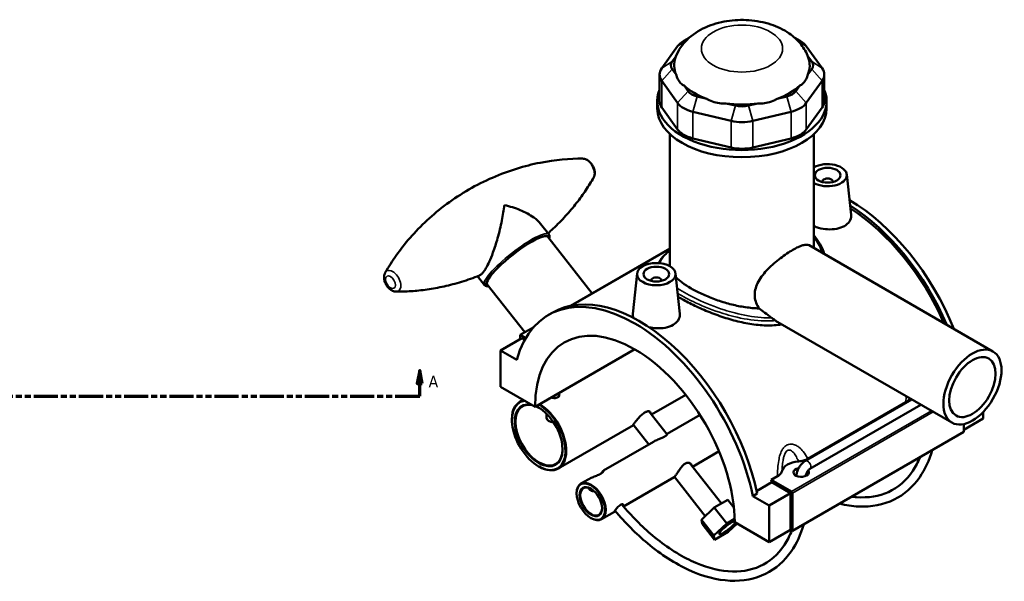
# Model space of a CAD drawing. Header units: millimetres. Extents: x 0 to 1081, y -8 to 1311.
# Tile 6 of 6: x 697 to 1081, y 661 to 879. Entities that reach past the tile are written whole.
import ezdxf

# ---------------------------------------------------------------- set-up
doc = ezdxf.new("R2010")
doc.units = ezdxf.units.MM
doc.linetypes.add('DOUBLE_DASH_CHAIN', pattern=[1.2403, 0.6614, -0.0827, 0.1654, -0.0827, 0.1654, -0.0827])
for name, color, linetype, lineweight in [('Section Line (ANSI)', 7, 'DOUBLE_DASH_CHAIN', 70), ('Visible (ANSI)', 7, 'Continuous', 50), ('Visible Narrow (ANSI)', 7, 'Continuous', 35)]:
    doc.layers.add(name, color=color, linetype=linetype, lineweight=lineweight)
doc.styles.add('Label Text (ANSI)', font='tahoma.ttf')

# ---------------------------------------------------------------- blocks, each defined once
blk = doc.blocks.new('2dTransSection0')
at = {"layer": 'Section Line (ANSI)', "linetype": 'Continuous'}
for p, q in [((244.71, 742.58), (243.71, 737.58)), ((244.71, 737.58), (244.71, 742.58)), ((245.71, 737.58), (244.71, 742.58)), ((852.88, 742.58), (851.88, 737.58)), ((852.88, 737.58), (852.88, 742.58)), ((853.88, 737.58), (852.88, 742.58)), ((243.71, 737.58), (245.71, 737.58)), ((244.71, 732.58), (244.71, 737.58)), ((851.88, 737.58), (853.88, 737.58)), ((852.88, 732.58), (852.88, 737.58)), ((244.71, 732.58), (254.22, 732.58)), ((843.37, 732.58), (852.88, 732.58))]:
    blk.add_line(p, q, dxfattribs=at)
at = {"layer": 'Section Line (ANSI)', "linetype": 'DOUBLE_DASH_CHAIN', "ltscale": 14.196269}
blk.add_line((244.71, 732.58), (852.88, 732.58), dxfattribs=at)
at = {"layer": 'Section Line (ANSI)', "linetype": 'Continuous', "flags": 128}
for points in [[(245.71, 737.58), (244.71, 742.58), (243.71, 737.58), (245.71, 737.58)], [(853.88, 737.58), (852.88, 742.58), (851.88, 737.58), (853.88, 737.58)]]:
    blk.add_lwpolyline(points, dxfattribs=at)
at = {"layer": 'Section Line (ANSI)'}
for points in [[(245.71, 737.58), (244.71, 742.58), (243.71, 737.58), (245.71, 737.58)], [(853.88, 737.58), (852.88, 742.58), (851.88, 737.58), (853.88, 737.58)]]:
    blk.add_solid(points, dxfattribs=at)
at = {"layer": 'Section Line (ANSI)', "char_height": 4.57, "attachment_point": 7, "style": 'Label Text (ANSI)'}
for insert in [(237.35, 736.08), (856.35, 736.08)]:
    blk.add_mtext('A', dxfattribs=dict(at, insert=insert))

msp = doc.modelspace()

# ---------------------------------------------------------------- linework, layer by layer
at = {"layer": 'Visible (ANSI)'}
for p, q in [((957.8405, 872.2476), (955.7249, 871.0262)), ((998.9966, 872.2476), (1001.1122, 871.0262)), ((953.3404, 868.9658), (947.1622, 860.3544)), ((1009.6749, 860.3544), (1003.4967, 868.9658)), ((951.2273, 862.9748), (952.7522, 865.1003)), ((1004.085, 865.1003), (1005.6099, 862.9748)), ((952.7678, 857.9111), (951.2273, 860.0584)), ((1005.6099, 860.0584), (1004.0693, 857.9111)), ((946.3249, 857.924), (946.3249, 847.5545)), ((947.1622, 855.4936), (953.3404, 846.8822)), ((1003.4967, 846.8822), (1009.6749, 855.4936)), ((1010.5123, 857.924), (1010.5123, 847.5545)), ((957.4055, 851.4469), (955.865, 853.5942)), ((1000.9722, 853.5942), (999.4317, 851.4469)), ((964.6965, 848.4952), (960.9774, 849.3847)), ((995.8598, 849.3847), (992.1406, 848.4952)), ((945.4186, 844.7621), (945.4186, 847.5545)), ((953.3404, 836.5127), (947.1622, 845.1241)), ((975.8929, 845.8177), (972.1737, 846.7071)), ((984.6635, 846.7071), (980.9443, 845.8177)), ((1009.6749, 845.1241), (1003.4967, 836.5127)), ((1011.4186, 844.7621), (1011.4186, 847.5545)), ((959.2936, 843.4451), (974.2091, 839.8781)), ((982.6281, 839.8781), (997.5436, 843.4451)), ((950.3686, 783.6978), (950.3686, 834.7255)), ((974.2091, 829.5086), (959.2936, 833.0756)), ((997.5436, 833.0756), (982.6281, 829.5086)), ((1006.4686, 790.2961), (1006.4686, 834.7255)), ((1019.2797, 818.9837), (1020.9633, 803.3012)), ((1009.794, 816.2663), (1009.794, 816.0701)), ((1013.794, 816.2663), (1013.794, 816.0701)), ((903.2104, 795.6782), (899.9509, 799.8215)), ((920.0323, 772.6774), (902.7275, 794.6747)), ((1004.568, 791.3934), (1076.2211, 750.0244)), ((950.3686, 790.1921), (911.6523, 767.8392)), ((950.3686, 790.0599), (912.001, 767.9083)), ((878.06, 775.8929), (875.3505, 779.3372)), ((937.5575, 780.4451), (935.8669, 764.6976)), ((952.5288, 780.4451), (954.2124, 764.7626)), ((893.7838, 757.5228), (879.149, 776.126)), ((943.0431, 777.5314), (943.0431, 777.7277)), ((947.0431, 777.5314), (947.0431, 777.7277)), ((903.0393, 764.2585), (904.708, 765.2219)), ((992.3389, 761.5035), (1060.2211, 722.3116)), ((897.3006, 759.5532), (892.0101, 756.4988)), ((892.0101, 756.4988), (894.1911, 755.2396)), ((892.0101, 754.8658), (892.0101, 756.4988)), ((884.3734, 750.4567), (892.7172, 755.274)), ((893.842, 754.6247), (892.7172, 755.274)), ((890.7334, 746.7848), (884.3734, 750.4567)), ((884.3734, 750.4567), (884.3734, 736.2088)), ((897.8084, 728.4521), (936.6639, 750.8854)), ((884.3734, 736.2088), (897.8084, 728.4521)), ((907.1037, 733.8188), (907.1037, 732.5148)), ((956.5386, 733.1282), (943.2051, 725.4301)), ((893.1239, 731.1567), (891.864, 730.4293)), ((1003.1158, 707.4348), (1044.5522, 731.3581)), ((1004.1218, 708.2608), (1042.3117, 730.3097)), ((1004.9158, 704.3172), (1048.1522, 729.2796)), ((902.3037, 724.1342), (902.3037, 725.752)), ((942.142, 726.7814), (949.2616, 717.7313)), ((962.077, 725.3347), (949.324, 717.9717)), ((1072.4638, 726.5069), (1072.4638, 723.9614)), ((888.7574, 723.3994), (888.7574, 723.5627)), ((936.2055, 721.3888), (906.864, 704.4485)), ((936.0788, 721.5498), (942.1514, 713.8306)), ((1064.827, 719.5523), (1072.4638, 723.9614)), ((1064.827, 721.7462), (1064.827, 718.7358)), ((1064.827, 718.7358), (998.0761, 680.1972)), ((943.973, 714.8823), (924.4896, 703.6336)), ((969.5009, 711.1457), (959.1456, 705.167)), ((957.9722, 706.6586), (970.4323, 690.8198)), ((899.2226, 705.2731), (899.364, 705.1915)), ((918.7442, 700.3165), (915.6772, 698.5458)), ((951.973, 701.0259), (932.267, 689.6487)), ((952.1237, 701.1541), (964.1191, 685.906)), ((984.1235, 695.6668), (990.0417, 699.0837)), ((989.8413, 700.0159), (992.2485, 701.4057)), ((997.7226, 695.4657), (989.8413, 700.0159)), ((997.369, 694.8533), (990.0417, 699.0837)), ((914.0204, 694.7202), (914.0204, 694.8835)), ((984.334, 694.6714), (982.6652, 693.7079)), ((989.0252, 690.036), (997.369, 694.8533)), ((997.369, 680.6054), (997.369, 694.8533)), ((998.0761, 680.1972), (998.0761, 694.8533)), ((967.6279, 689.2006), (972.9312, 692.2625)), ((972.9312, 692.2625), (975.2879, 689.2668)), ((989.0252, 690.036), (982.6652, 693.7079)), ((928.7382, 687.6113), (923.6772, 684.6893)), ((962.6108, 684.4896), (967.6279, 689.2006)), ((967.6279, 689.2006), (972.4767, 683.0369)), ((989.0252, 675.7881), (989.0252, 690.036)), ((919.5358, 685.1672), (919.6772, 685.0856)), ((967.4596, 678.3259), (962.6108, 684.4896)), ((962.8969, 682.8404), (962.6108, 684.4896)), ((972.4767, 683.0369), (967.4596, 678.3259)), ((975.5736, 684.8249), (972.4767, 683.0369)), ((973.0491, 679.7385), (976.5268, 683.0041)), ((975.5901, 683.5448), (989.0252, 675.7881)), ((962.8969, 682.8404), (967.7458, 676.6767)), ((967.7458, 676.6767), (973.0491, 679.7385)), ((989.0252, 675.7881), (997.369, 680.6054)), ((997.369, 680.6054), (998.0761, 680.1972)), ((967.4596, 678.3259), (967.7458, 676.6767))]:
    msp.add_line(p, q, dxfattribs=at)
for centre, major_axis, ratio, start_param, end_param in [((963.5031, 866.5355), (-11, 0), 0.57735027, 5.49778714, 5.89048623), ((993.3341, 866.5355), (-11, 0), 0.57735027, 3.53429174, 3.92699082), ((978.4186, 861.5166), (-26.4, 0), 0.57735027, 6.07989723, 6.52199742), ((978.4186, 861.5166), (26.4, 0), 0.57735027, 6.04437319, 6.48647338), ((957.3249, 857.924), (-11, 0), 0.57735027, 5.89048623, 6.67588439), ((957.3249, 861.5166), (-6.6, 0), 0.57735027, 5.89048623, 6.67588439), ((999.5123, 861.5166), (6.6, 0), 0.57735027, 5.89048623, 6.67588439), ((999.5123, 857.924), (11, 0), 0.57735027, 5.89048623, 6.67588439), ((978.4186, 847.5545), (-33, 0), 0.57735027, 6.04827806, 9.65968521), ((978.4186, 861.5166), (26.4, 0), 0.57735027, 3.6881787, 4.16580293), ((978.4186, 861.5166), (26.4, 0), 0.57735027, 5.25897503, 5.73659926), ((963.5031, 852.9051), (-6.6, 0), 0.57735027, 0.39269908, 1.17809725), ((993.3341, 852.9051), (6.6, 0), 0.57735027, 5.10508806, 5.89048623), ((978.4186, 844.7621), (-33, 0), 0.57735027, 0, 3.14159265), ((957.3249, 847.5545), (-11, 0), 0.57735027, 0, 0.39269908), ((963.5031, 849.3125), (11, 0), 0.57735027, 3.53429174, 4.3196899), ((978.4186, 861.5166), (26.4, 0), 0.57735027, 4.47357687, 4.9512011), ((978.4186, 849.3381), (-6.6, 0), 0.57735027, 1.17809725, 1.96349541), ((993.3341, 849.3125), (11, 0), 0.57735027, 5.10508806, 5.89048623), ((999.5123, 847.5545), (11, 0), 0.57735027, 5.89048623, 6.28318531), ((963.5031, 838.943), (-11, 0), 0.57735027, 0.39269908, 1.17809725), ((978.4186, 845.7455), (11, 0), 0.57735027, 4.3196899, 5.10508806), ((993.3341, 838.943), (11, 0), 0.57735027, 5.10508806, 5.89048623), ((978.4186, 835.376), (-11, 0), 0.57735027, 1.17809725, 1.96349541), ((1011.794, 818.7158), (7.5, 0), 0.57735027, 3.92280744, 8.64356317), ((1011.794, 816.2663), (-2, 0), 0.57735027, 2.96388205, 6.46089591), ((1020.1379, 754.1309), (-33.66, 58.3008), 0.57735027, 4.46726416, 5.49323663), ((1018.4691, 753.1675), (33.66, -58.3008), 0.57735027, 1.36707631, 2.31181126), ((1018.4691, 753.1675), (-33, 57.1577), 0.57735027, 4.52187811, 5.44985056), ((890.9382, 785.4004), (-11.7892, -9.2744), 0.1975284, 3.14159265, 6.28318531), ((945.0431, 777.7277), (-2, 0), 0.57735027, 2.96388205, 6.46089591), ((936.6993, 705.9576), (-33.66, 58.3008), 0.57735027, 4.18996379, 6.80561049), ((938.368, 706.9211), (-33.66, 58.3008), 0.57735027, 4.18996379, 6.28318531), ((936.6993, 705.9576), (-27.5, 47.6314), 0.57735027, 3.92789991, 7.06767438), ((899.2226, 717.3573), (7.4, -12.8172), 0.57735027, 2.90993231, 8.62517861), ((899.364, 717.4389), (-7.5, 12.9904), 0.57735027, 6.09680343, 7.06858347), ((899.2226, 717.3573), (-6.6, 11.4315), 0.57735027, 5.80339703, 11.89260576), ((899.364, 717.4389), (6.5, -11.2583), 0.57735027, 2.66416487, 7.06092045), ((899.364, 717.4389), (7.5, -12.9904), 0.57735027, 5.49778714, 8.61229896), ((899.364, 717.4389), (6.5, -11.2583), 0.57735027, 2.36385751, 2.48733667), ((905.3037, 724.1342), (-3, 0), 0.57735027, 0, 1.48695433), ((1001.4703, 702.9366), (-7.5, 0), 0.57735027, 4.85401899, 6.14155529), ((1001.4703, 702.9366), (3, 0), 0.57735027, 1.90325242, 6.72075112), ((919.6772, 691.6176), (4, -6.9282), 0.57735027, 5.49778714, 10.21017612), ((945.0431, 710.775), (-33, 57.1577), 0.57735027, 4.19535188, 4.2111006), ((919.6772, 691.6176), (3, -5.1962), 0.57735027, 2.37272528, 7.05205268), ((997.7226, 695.0574), (0.25, -0.433), 0.57735027, 0.78539816, 2.35619449), ((972.7629, 681.3877), (3.1438, 2.4732), 0.1975284, 0.32346906, 5.86907102), ((972.7629, 681.3877), (-3.1438, -2.4732), 0.1975284, 3.46506172, 9.01066367)]:
    msp.add_ellipse(centre, major_axis=major_axis, ratio=ratio, start_param=start_param, end_param=end_param, dxfattribs=at)
for centre, major_axis in [((1011.794, 818.7158), (5, 0)), ((945.0431, 780.1772), (7.5, 0)), ((945.0431, 780.1772), (5, 0)), ((1068.2211, 736.168), (8, 13.8564)), ((1068.2211, 736.168), (6.4, 11.0851)), ((919.5358, 691.5359), (-3.9, 6.755)), ((919.5358, 691.5359), (3.1, -5.3694))]:
    msp.add_ellipse(centre, major_axis=major_axis, ratio=0.57735027, dxfattribs=at)
for points, knots in [([(1004.2749, 864.5938), (1003.6053, 866.4695), (1002.6332, 868.1411), (1000.1191, 871.36), (998.5022, 872.7941), (994.571, 875.5039), (992.1807, 876.6165), (986.9417, 878.342), (984.0645, 878.8796), (978.277, 879.2946), (975.369, 879.1766), (969.6653, 878.2753), (966.8704, 877.4934), (961.5986, 875.1317), (959.0976, 873.5647), (955.1988, 869.6514), (953.6757, 867.5136), (952.6506, 864.8369), (952.6058, 864.7158), (952.5622, 864.5938)], [0.98868624, 0.98868624, 0.98868624, 0.98868624, 1.20902931, 1.20902931, 1.48263155, 1.48263155, 1.83778361, 1.83778361, 2.23261955, 2.23261955, 2.62336476, 2.62336476, 3.01608497, 3.01608497, 3.4049904, 3.4049904, 3.7093749, 3.7093749, 3.72370274, 3.72370274, 3.72370274, 3.72370274]), ([(952.7678, 857.9111), (952.8348, 857.6327), (952.9144, 857.3595), (953.2459, 856.4166), (953.5702, 855.807), (953.9247, 855.3128), (954.2792, 854.8187), (954.7288, 854.3496), (955.4424, 853.8359), (955.6509, 853.7075), (955.865, 853.5942)], [4.458705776, 4.458705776, 4.458705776, 4.458705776, 4.565979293, 4.565979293, 4.843902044, 4.843902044, 4.843902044, 5.121824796, 5.121824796, 5.229098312, 5.229098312, 5.229098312, 5.229098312]), ([(1000.9722, 853.5942), (1001.1862, 853.7075), (1001.3948, 853.8359), (1002.1084, 854.3496), (1002.5579, 854.8187), (1002.9124, 855.3128), (1003.2669, 855.807), (1003.5913, 856.4166), (1003.9228, 857.3595), (1004.0023, 857.6327), (1004.0693, 857.9111)], [4.458705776, 4.458705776, 4.458705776, 4.458705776, 4.565979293, 4.565979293, 4.843902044, 4.843902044, 4.843902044, 5.121824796, 5.121824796, 5.229098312, 5.229098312, 5.229098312, 5.229098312]), ([(964.6965, 848.4952), (965.0054, 848.3067), (965.3264, 848.1293), (966.5088, 847.5485), (967.417, 847.2336), (968.2729, 847.0289), (969.1288, 846.8242), (970.0889, 846.6923), (971.4295, 846.6698), (971.804, 846.6808), (972.1737, 846.7071)], [4.458705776, 4.458705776, 4.458705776, 4.458705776, 4.565979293, 4.565979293, 4.843902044, 4.843902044, 4.843902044, 5.121824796, 5.121824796, 5.229098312, 5.229098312, 5.229098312, 5.229098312]), ([(984.6635, 846.7071), (985.0332, 846.6808), (985.4076, 846.6698), (986.7483, 846.6923), (987.7084, 846.8242), (988.5643, 847.0289), (989.4202, 847.2336), (990.3284, 847.5485), (991.5108, 848.1293), (991.8318, 848.3067), (992.1406, 848.4952)], [4.458705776, 4.458705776, 4.458705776, 4.458705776, 4.565979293, 4.565979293, 4.843902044, 4.843902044, 4.843902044, 5.121824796, 5.121824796, 5.229098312, 5.229098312, 5.229098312, 5.229098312]), ([(916.305, 825.18), (911.3417, 825.1988), (905.7279, 824.7491), (893.76, 822.3905), (887.4142, 820.4685), (874.9736, 815.0385), (868.8986, 811.5311), (857.9757, 803.4722), (853.1384, 798.9376), (845.1118, 789.7524), (841.9155, 785.1155), (839.4501, 780.8078)], [8.314999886, 8.314999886, 8.314999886, 8.314999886, 8.444751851, 8.444751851, 8.574503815, 8.574503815, 8.70425578, 8.70425578, 8.834007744, 8.834007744, 8.963759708, 8.963759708, 8.963759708, 8.963759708]), ([(920.6065, 817.7296), (920.7924, 818.0546), (920.9107, 818.3922), (921.0741, 819.1549), (921.0887, 819.5779), (921.0122, 820.4928), (920.8958, 820.9813), (920.5498, 821.9305), (920.3172, 822.3901), (919.7571, 823.2414), (919.4307, 823.6335), (918.6818, 824.3247), (918.2588, 824.6251), (917.3427, 825.0402), (916.8579, 825.175), (916.3165, 825.1799), (916.3107, 825.18), (916.305, 825.18)], [5.82216705, 5.82216705, 5.82216705, 5.82216705, 6.06644603, 6.06644603, 6.3843197, 6.3843197, 6.77286717, 6.77286717, 7.16933598, 7.16933598, 7.56320073, 7.56320073, 7.96116495, 7.96116495, 8.31125999, 8.31125999, 8.31499989, 8.31499989, 8.31499989, 8.31499989]), ([(902.8805, 796.0976), (903.5481, 796.6882), (904.2025, 797.2848), (906.5753, 799.512), (908.207, 801.1735), (911.2576, 804.5231), (912.6765, 806.2113), (915.2997, 809.5717), (916.5041, 811.2439), (918.7064, 814.5348), (919.7044, 816.1534), (920.6065, 817.7296)], [5.614695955, 5.614695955, 5.614695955, 5.614695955, 5.6322612, 5.6322612, 5.679737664, 5.679737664, 5.727214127, 5.727214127, 5.774690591, 5.774690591, 5.822167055, 5.822167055, 5.822167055, 5.822167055]), ([(885.8553, 807.1025), (885.8544, 807.0956), (885.8536, 807.0887), (885.6173, 805.1817), (885.2842, 803.142), (884.4128, 798.8063), (883.8583, 796.4742), (882.6721, 792.2581), (882.0691, 790.3555), (880.943, 787.2824), (880.4511, 786.0669), (879.5199, 784.0361), (879.0918, 783.1999), (878.3757, 781.9821), (878.091, 781.5471), (877.5333, 780.7974), (877.2636, 780.487), (876.6974, 779.9504), (876.4098, 779.7551), (876.1434, 779.6489)], [-0.00250771, -0.00250771, -0.00250771, -0.00250771, 0, 0, 0.69093322, 0.69093322, 1.42012678, 1.42012678, 2.01372989, 2.01372989, 2.43004791, 2.43004791, 2.77337848, 2.77337848, 3.00471345, 3.00471345, 3.23604843, 3.23604843, 3.5108109, 3.5108109, 3.5108109, 3.5108109]), ([(899.951, 799.8215), (899.2663, 800.692), (898.3501, 801.5173), (895.7755, 803.3545), (893.9522, 804.3139), (890.0776, 805.9094), (888.0208, 806.5693), (885.8708, 807.0987), (885.8631, 807.1006), (885.8553, 807.1025)], [4.0734491, 4.0734491, 4.0734491, 4.0734491, 4.58930012, 4.58930012, 5.31849368, 5.31849368, 6.0094269, 6.0094269, 6.01193461, 6.01193461, 6.01193461, 6.01193461]), ([(1020.9625, 803.3012), (1020.9759, 803.1801), (1020.9832, 803.0597), (1020.9915, 802.207), (1020.7679, 801.4234), (1019.8382, 800.0108), (1019.1318, 799.3834), (1018.3128, 798.9105)], [4.795561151, 4.795561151, 4.795561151, 4.795561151, 4.851999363, 4.851999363, 5.199494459, 5.199494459, 5.546989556, 5.546989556, 5.546989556, 5.546989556]), ([(1018.3128, 798.9105), (1017.495, 798.4384), (1016.4588, 798.059), (1014.1907, 797.6228), (1012.9587, 797.5642), (1010.6532, 797.7033), (1009.4251, 797.9096), (1007.647, 798.4163), (1007.0313, 798.6385), (1006.4699, 798.8834)], [0, 0, 0, 0, 0.3469359, 0.3469359, 0.69387181, 0.69387181, 1.04030922, 1.04030922, 1.2388595, 1.2388595, 1.2388595, 1.2388595]), ([(1006.4686, 795.1761), (1006.9303, 794.6606), (1007.3618, 794.123), (1008.5122, 792.5208), (1009.1508, 791.4079), (1010.0102, 789.4987), (1010.299, 788.7293), (1010.5388, 787.9462)], [26.08171569, 26.08171569, 26.08171569, 26.08171569, 26.33280302, 26.33280302, 26.80449852, 26.80449852, 27.10960869, 27.10960869, 27.10960869, 27.10960869]), ([(985.1049, 766.8262), (985.0188, 766.9484), (984.9355, 767.0725), (984.3845, 767.9344), (984.0135, 768.7309), (983.5189, 770.3801), (983.396, 771.2327), (983.396, 772.9231), (983.5189, 773.8002), (984.0135, 775.5603), (984.3845, 776.4436), (985.7962, 779.0361), (987.1441, 780.6955), (989.2763, 782.8822), (990.054, 783.6123), (991.6833, 785.0304), (992.5345, 785.7188), (994.2385, 787.0127), (995.0926, 787.6196), (996.7357, 788.7171), (997.5246, 789.2077), (998.9812, 790.0486), (999.688, 790.4216), (1000.9992, 791.0298), (1001.6037, 791.2651), (1002.6788, 791.5756), (1003.1507, 791.6512), (1003.9577, 791.6395), (1004.2931, 791.5521), (1004.568, 791.3934)], [4.28209447, 4.28209447, 4.28209447, 4.28209447, 4.33517437, 4.33517437, 4.64572543, 4.64572543, 4.95627649, 4.95627649, 5.26682755, 5.26682755, 5.57737861, 5.57737861, 6.19848073, 6.19848073, 6.50746423, 6.50746423, 6.81644773, 6.81644773, 7.12543123, 7.12543123, 7.43441473, 7.43441473, 7.74339823, 7.74339823, 8.05238173, 8.05238173, 8.36136524, 8.36136524, 8.67034874, 8.67034874, 8.67034874, 8.67034874]), ([(945.9674, 784.4743), (946.2152, 785.0242), (946.5414, 785.5596), (947.2162, 786.4579), (947.5309, 786.8259), (948.2248, 787.5559), (948.6036, 787.918), (949.4108, 788.6297), (949.8369, 788.9792), (950.3177, 789.3499), (950.3431, 789.3694), (950.3686, 789.3889)], [18.27743648, 18.27743648, 18.27743648, 18.27743648, 18.66095794, 18.66095794, 18.93248719, 18.93248719, 19.20187065, 19.20187065, 19.46116338, 19.46116338, 19.47556757, 19.47556757, 19.47556757, 19.47556757]), ([(839.4501, 780.8078), (839.2641, 780.4828), (839.1459, 780.1452), (838.9824, 779.3825), (838.9679, 778.9595), (839.0444, 778.0446), (839.1608, 777.5561), (839.5067, 776.6069), (839.7394, 776.1473), (840.2995, 775.296), (840.6258, 774.904), (841.3748, 774.2127), (841.7977, 773.9123), (842.7139, 773.4972), (843.1987, 773.3625), (843.7401, 773.3575), (843.7458, 773.3575), (843.7516, 773.3574)], [2.6805744, 2.6805744, 2.6805744, 2.6805744, 2.92485338, 2.92485338, 3.24272705, 3.24272705, 3.63127452, 3.63127452, 4.02774333, 4.02774333, 4.42160808, 4.42160808, 4.81957229, 4.81957229, 5.16966734, 5.16966734, 5.17340723, 5.17340723, 5.17340723, 5.17340723]), ([(843.7516, 773.3574), (845.5926, 773.3505), (847.5206, 773.407), (851.5302, 773.6766), (853.6118, 773.8898), (857.8983, 774.4994), (860.1032, 774.8959), (864.5971, 775.8928), (866.8859, 776.4932), (871.5003, 777.9094), (873.8258, 778.7253), (876.1434, 779.6489)], [5.173407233, 5.173407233, 5.173407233, 5.173407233, 5.221536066, 5.221536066, 5.2696649, 5.2696649, 5.317793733, 5.317793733, 5.365922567, 5.365922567, 5.4140514, 5.4140514, 5.4140514, 5.4140514]), ([(985.1049, 766.8262), (984.6615, 766.8354), (984.2169, 766.8525), (981.971, 766.9766), (980.1642, 767.1989), (976.6749, 767.807), (974.8687, 768.2146), (971.2663, 769.2019), (969.47, 769.7811), (966.0137, 771.0509), (964.3508, 771.7424), (961.2663, 773.1717), (959.845, 773.9094), (957.3235, 775.3651), (956.1464, 776.1276), (954.1764, 777.6003), (953.3577, 778.3088), (952.6827, 779.0117)], [1.47411623, 1.47411623, 1.47411623, 1.47411623, 1.60642499, 1.60642499, 2.14189998, 2.14189998, 2.67678047, 2.67678047, 3.21166095, 3.21166095, 3.74654144, 3.74654144, 4.28142192, 4.28142192, 4.81630241, 4.81630241, 5.30151937, 5.30151937, 5.30151937, 5.30151937]), ([(878.06, 775.8929), (878.2709, 775.6248), (878.5926, 775.4807), (879.1644, 775.3935), (879.4189, 775.3978), (879.6955, 775.4313)], [0.629764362, 0.629764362, 0.629764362, 0.629764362, 0.812750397, 0.812750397, 0.944127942, 0.944127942, 0.944127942, 0.944127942]), ([(993.9715, 760.5609), (992.9861, 760.4013), (991.9734, 760.2918), (988.9114, 760.1087), (986.8046, 760.1736), (982.581, 760.5965), (980.4638, 760.9538), (976.3789, 761.8452), (974.2635, 762.4118), (970.0382, 763.7328), (967.928, 764.4865), (963.8609, 766.1008), (961.9002, 766.9626), (958.2582, 768.7117), (956.5769, 769.599), (954.541, 770.7744), (954.0116, 771.0911), (953.4992, 771.4095)], [0.94769713, 0.94769713, 0.94769713, 0.94769713, 1.27022016, 1.27022016, 1.90533024, 1.90533024, 2.54044033, 2.54044033, 3.17381907, 3.17381907, 3.80719781, 3.80719781, 4.44057655, 4.44057655, 5.07395529, 5.07395529, 5.30433533, 5.30433533, 5.30433533, 5.30433533]), ([(936.2332, 763.0658), (935.9839, 763.513), (935.8579, 763.9679), (935.8516, 764.4995), (935.8566, 764.5982), (935.8676, 764.6976)], [4.600951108, 4.600951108, 4.600951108, 4.600951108, 4.851999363, 4.851999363, 4.90846498, 4.90846498, 4.90846498, 4.90846498]), ([(954.2116, 764.7626), (954.2253, 764.639), (954.2326, 764.5163), (954.2393, 763.6625), (954.0149, 762.8803), (953.0852, 761.4702), (952.3796, 760.844), (951.5619, 760.3719)], [7.569080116, 7.569080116, 7.569080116, 7.569080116, 7.626610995, 7.626610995, 7.9735469, 7.9735469, 8.320482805, 8.320482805, 8.320482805, 8.320482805]), ([(989.9434, 763.205), (989.0516, 763.837), (988.1678, 764.4891), (986.5568, 765.7047), (985.8276, 766.2655), (985.1049, 766.8262)], [5.655878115, 5.655878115, 5.655878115, 5.655878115, 5.974822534, 5.974822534, 6.242455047, 6.242455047, 6.242455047, 6.242455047]), ([(951.5619, 760.3719), (950.7428, 759.899), (949.7048, 759.5193), (947.4327, 759.0833), (946.1986, 759.0253), (944.0958, 759.1537), (943.0971, 759.304), (942.1438, 759.5351)], [2.773493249, 2.773493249, 2.773493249, 2.773493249, 3.120988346, 3.120988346, 3.468483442, 3.468483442, 3.753377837, 3.753377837, 3.753377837, 3.753377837]), ([(991.4329, 762.0944), (991.2441, 762.2327), (991.0287, 762.3955), (990.5795, 762.736), (990.3555, 762.9059), (990.0765, 763.1098), (990.0099, 763.1579), (989.9434, 763.205)], [-0.184415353, -0.184415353, -0.184415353, -0.184415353, -0.103664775, -0.103664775, -0.024560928, -0.024560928, 0, 0, 0, 0]), ([(907.1036, 733.6072), (907.1207, 733.5856), (907.1367, 733.5637), (907.2537, 733.3888), (907.3037, 733.2197), (907.3037, 732.9025), (907.2537, 732.7334), (907.0497, 732.4282), (906.8957, 732.2925), (906.5401, 732.0872), (906.3151, 732.004), (905.8223, 731.907), (905.5546, 731.8927), (905.0529, 731.9201), (904.7852, 731.9636), (904.4223, 732.0655), (904.3107, 732.1038), (904.2065, 732.146)], [0.366124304, 0.366124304, 0.366124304, 0.366124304, 0.377168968, 0.377168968, 0.452602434, 0.452602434, 0.528036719, 0.528036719, 0.603471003, 0.603471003, 0.678905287, 0.678905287, 0.754339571, 0.754339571, 0.829773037, 0.829773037, 0.865422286, 0.865422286, 0.865422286, 0.865422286]), ([(1042.3117, 730.3097), (1042.8187, 730.6024), (1043.2274, 730.9466), (1043.6496, 731.4681), (1043.7513, 731.618), (1043.837, 731.771)], [-0.420698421, -0.420698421, -0.420698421, -0.420698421, -0.205071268, -0.205071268, -0.121328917, -0.121328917, -0.121328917, -0.121328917]), ([(936.206, 721.3898), (936.1244, 721.3441), (936.0635, 721.3134), (935.9409, 721.2707), (935.9325, 721.3078), (936.0755, 721.5545), (936.2263, 721.7654), (936.6172, 722.291), (936.8821, 722.6388), (937.5011, 723.4167), (937.8562, 723.8456), (938.568, 724.6386), (938.9733, 725.0565), (939.7999, 725.7872), (940.2225, 726.0985), (940.9818, 726.5369), (941.3661, 726.6914), (942.0189, 726.8149), (942.2867, 726.7856), (942.6374, 726.6061), (942.7443, 726.4438), (942.7415, 726.1748), (942.7328, 726.1138), (942.7165, 726.0501)], [0.24312374, 0.24312374, 0.24312374, 0.24312374, 0.32213312, 0.32213312, 0.48316188, 0.48316188, 0.64419063, 0.64419063, 0.80521938, 0.80521938, 0.96624813, 0.96624813, 1.1273147, 1.1273147, 1.28838126, 1.28838126, 1.44944782, 1.44944782, 1.61051438, 1.61051438, 1.77154313, 1.77154313, 1.81531764, 1.81531764, 1.81531764, 1.81531764]), ([(949.1732, 717.8436), (949.1807, 717.8512), (949.1879, 717.8585), (949.3119, 717.9805), (949.3793, 718.0099), (949.3965, 717.9285), (949.3309, 717.8006), (949.0678, 717.51), (948.9258, 717.3765), (948.5605, 717.0943), (948.3433, 716.9489), (948.0882, 716.8017), (947.932, 716.7115), (947.7638, 716.6217), (947.3974, 716.4389), (947.1999, 716.3467), (946.5804, 716.0701), (946.1415, 715.8905), (945.1724, 715.4815), (944.6447, 715.2491), (944.1088, 714.9594), (944.0401, 714.921), (943.973, 714.8823)], [2.17022466, 2.17022466, 2.17022466, 2.17022466, 2.17968601, 2.17968601, 2.33549248, 2.33549248, 2.51017386, 2.51017386, 2.62246853, 2.62246853, 2.73066155, 2.73066155, 2.73066155, 2.79693424, 2.79693424, 2.86653135, 2.86653135, 3.00785245, 3.00785245, 3.18293907, 3.18293907, 3.2093911, 3.2093911, 3.2093911, 3.2093911]), ([(1016.4129, 690.7839), (1018.9562, 690.1466), (1021.4583, 689.765), (1028.8792, 689.4128), (1033.5769, 690.3106), (1041.6398, 694.2788), (1045.0315, 697.2611), (1049.7711, 704.1134), (1051.401, 707.6734), (1052.5327, 711.6377)], [4.98817166, 4.98817166, 4.98817166, 4.98817166, 5.14262389, 5.14262389, 5.45949822, 5.45949822, 5.76454954, 5.76454954, 6.00740263, 6.00740263, 6.00740263, 6.00740263]), ([(951.9728, 701.026), (952.0061, 701.0452), (952.0519, 701.0823), (952.2239, 701.2537), (952.3812, 701.4448), (952.7683, 701.9808), (952.9918, 702.3174), (953.4958, 703.0952), (953.7732, 703.5318), (954.3983, 704.4541), (954.7508, 704.9393), (955.4585, 705.7272), (955.8026, 706.0395), (956.3229, 706.3744), (956.4851, 706.4605), (956.8453, 706.6117), (957.04, 706.666), (957.5324, 706.7394), (957.8125, 706.7135), (958.3421, 706.5388), (958.5657, 706.3609), (958.7565, 705.992), (958.7854, 705.8286), (958.7621, 705.6546)], [3.06722699, 3.06722699, 3.06722699, 3.06722699, 3.14218381, 3.14218381, 3.29243059, 3.29243059, 3.44464423, 3.44464423, 3.60372811, 3.60372811, 3.78069262, 3.78069262, 3.93298298, 3.93298298, 4.00178208, 4.00178208, 4.08671194, 4.08671194, 4.22555971, 4.22555971, 4.39978047, 4.39978047, 4.5131434, 4.5131434, 4.5131434, 4.5131434]), ([(999.6709, 701.5507), (999.678, 701.9936), (999.74, 702.4352), (999.9574, 703.3336), (1000.119, 703.7897), (1000.5251, 704.6696), (1000.7697, 705.0932), (1001.3286, 705.8848), (1001.6428, 706.2528), (1002.3326, 706.9098), (1002.7079, 707.1993), (1003.1158, 707.4348)], [4.73101387, 4.73101387, 4.73101387, 4.73101387, 5.02654825, 5.02654825, 5.34070751, 5.34070751, 5.65486678, 5.65486678, 5.96902604, 5.96902604, 6.28318531, 6.28318531, 6.28318531, 6.28318531]), ([(1000.4116, 707.2234), (1001.0936, 707.2795), (1001.7598, 707.3913), (1003.0276, 707.7356), (1003.6186, 707.9703), (1004.1218, 708.2608)], [-0.419665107, -0.419665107, -0.419665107, -0.419665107, -0.21349148, -0.21349148, 0, 0, 0, 0]), ([(1021.1509, 693.5194), (1021.8001, 693.4289), (1022.4426, 693.3585), (1027.6615, 692.9438), (1031.8457, 693.6235), (1039.2919, 697.0002), (1042.5193, 699.7977), (1046.0833, 705.1927), (1047.01, 706.9665), (1047.7946, 708.9022)], [5.074917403, 5.074917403, 5.074917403, 5.074917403, 5.119484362, 5.119484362, 5.441174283, 5.441174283, 5.778649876, 5.778649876, 5.920656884, 5.920656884, 5.920656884, 5.920656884]), ([(923.6216, 702.579), (923.7409, 702.7568), (923.8513, 702.9149), (924.1608, 703.3311), (924.3403, 703.5282), (924.5644, 703.6903), (924.6083, 703.6579), (924.5454, 703.4596), (924.434, 703.2788), (923.9928, 702.8389), (923.658, 702.5837), (922.8354, 702.1088), (922.311, 701.8679), (921.1928, 701.4074), (920.6015, 701.1826), (919.6169, 700.7665), (919.1498, 700.5501), (918.7444, 700.3165)], [0.61501559, 0.61501559, 0.61501559, 0.61501559, 0.69634505, 0.69634505, 0.87001936, 0.87001936, 1.04369367, 1.04369367, 1.21819188, 1.21819188, 1.39269009, 1.39269009, 1.5671883, 1.5671883, 1.74168652, 1.74168652, 1.89470539, 1.89470539, 1.89470539, 1.89470539]), ([(992.2485, 701.4057), (992.7555, 701.6985), (993.1643, 702.0426), (993.7575, 702.7754), (993.9489, 703.1571), (994.0454, 703.5478)], [-0.420698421, -0.420698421, -0.420698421, -0.420698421, -0.205071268, -0.205071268, 0, 0, 0, 0]), ([(1003.2724, 701.5519), (1003.2761, 701.6286), (1003.2852, 701.7155), (1003.3239, 701.9509), (1003.3618, 702.1085), (1003.4718, 702.4491), (1003.5461, 702.633), (1003.7275, 703.0024), (1003.8357, 703.1878), (1004.0715, 703.5325), (1004.1991, 703.6918), (1004.4514, 703.9626), (1004.5759, 704.0757), (1004.7722, 704.2275), (1004.8488, 704.2784), (1004.9158, 704.3172)], [4.77037205, 4.77037205, 4.77037205, 4.77037205, 4.91911265, 4.91911265, 5.14257412, 5.14257412, 5.38162872, 5.38162872, 5.62960304, 5.62960304, 5.87726754, 5.87726754, 6.11493145, 6.11493145, 6.28318531, 6.28318531, 6.28318531, 6.28318531]), ([(920.813, 695.6412), (920.6179, 695.6157), (920.4229, 695.619), (919.7998, 695.7058), (919.4071, 695.8889), (918.8487, 696.3245), (918.6376, 696.6101), (918.5651, 696.9396), (918.5606, 696.9645), (918.557, 696.9895)], [0.103274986, 0.103274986, 0.103274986, 0.103274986, 0.181302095, 0.181302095, 0.36260419, 0.36260419, 0.540092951, 0.540092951, 0.554514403, 0.554514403, 0.554514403, 0.554514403]), ([(931.0987, 690.2695), (931.3042, 690.3881), (931.5123, 690.4715), (931.8662, 690.5375), (932.0115, 690.5211), (932.2021, 690.423), (932.2603, 690.3347), (932.2586, 690.1097), (932.2027, 689.9756), (932.1046, 689.8392)], [0, 0, 0, 0, 0.087182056, 0.087182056, 0.174364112, 0.174364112, 0.261524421, 0.261524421, 0.345192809, 0.345192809, 0.345192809, 0.345192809]), ([(929.0943, 687.824), (929.0203, 687.78), (928.9529, 687.7395), (928.7565, 687.6212), (928.6664, 687.5676), (928.5781, 687.5356), (928.574, 687.5552), (928.6519, 687.688), (928.7336, 687.8019), (928.9452, 688.0864), (929.0884, 688.2748), (929.4229, 688.6965), (929.6146, 688.9291), (929.999, 689.3592), (930.2179, 689.5859), (930.6647, 689.9821), (930.8932, 690.1508), (931.0987, 690.2695)], [0.747417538, 0.747417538, 0.747417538, 0.747417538, 0.784551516, 0.784551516, 0.871733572, 0.871733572, 0.958893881, 0.958893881, 1.04605419, 1.04605419, 1.133214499, 1.133214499, 1.220374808, 1.220374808, 1.307556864, 1.307556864, 1.39473892, 1.39473892, 1.39473892, 1.39473892]), ([(928.9115, 688.0404), (932.8985, 683.2915), (937.1787, 678.9971), (946.9027, 670.8991), (952.4086, 667.3599), (963.32, 662.405), (968.7271, 660.9876), (978.816, 660.5089), (983.5138, 661.4067), (991.5767, 665.3748), (994.9684, 668.3572), (999.7079, 675.2095), (1001.3378, 678.7694), (1002.4695, 682.7337)], [4.22384336, 4.22384336, 4.22384336, 4.22384336, 4.49468265, 4.49468265, 4.81871618, 4.81871618, 5.14262389, 5.14262389, 5.45949822, 5.45949822, 5.76454954, 5.76454954, 6.00740263, 6.00740263, 6.00740263, 6.00740263]), ([(931.5677, 690.4756), (935.3596, 685.9458), (939.4182, 681.8524), (948.5407, 674.1807), (953.6507, 670.8427), (963.6407, 666.1325), (968.5163, 664.7615), (977.5983, 664.0398), (981.7825, 664.7195), (989.2288, 668.0963), (992.4561, 670.8938), (996.0787, 676.3773), (997.0492, 678.2597), (997.8607, 680.3216)], [4.22147973, 4.22147973, 4.22147973, 4.22147973, 4.48793547, 4.48793547, 4.80380916, 4.80380916, 5.11948436, 5.11948436, 5.44117428, 5.44117428, 5.77864988, 5.77864988, 5.92852892, 5.92852892, 5.92852892, 5.92852892])]:
    msp.add_open_spline(points, degree=3, knots=knots, dxfattribs=at)
for points in [[(903.274, 793.98), (903.5078, 794.6044), (903.5727, 795.2176), (903.2104, 795.6782)], [(950.3948, 783.211), (950.3772, 783.3747), (950.3686, 783.537), (950.3686, 783.6978)], [(992.3389, 761.5035), (992.0313, 761.681), (991.728, 761.8782), (991.4329, 762.0944)]]:
    msp.add_open_spline(points, degree=3, dxfattribs=at)
at = {"layer": 'Visible Narrow (ANSI)'}
for p, q in [((956.6401, 871.0929), (953.3404, 868.9658)), ((1000.1971, 871.0929), (1003.4967, 868.9658)), ((951.2273, 862.9748), (947.1622, 860.3544)), ((951.2273, 860.0584), (947.1622, 855.4936)), ((1005.6099, 862.9748), (1009.6749, 860.3544)), ((1005.6099, 860.0584), (1009.6749, 855.4936)), ((947.1622, 845.1241), (947.1622, 855.4936)), ((1009.6749, 855.4936), (1009.6749, 845.1241)), ((957.4055, 851.4469), (953.3404, 846.8822)), ((960.9774, 849.3847), (959.2936, 843.4451)), ((995.8598, 849.3847), (997.5436, 843.4451)), ((999.4317, 851.4469), (1003.4967, 846.8822)), ((953.3404, 846.8822), (953.3404, 836.5127)), ((975.8929, 845.8177), (974.2091, 839.8781)), ((980.9443, 845.8177), (982.6281, 839.8781)), ((1003.4967, 836.5127), (1003.4967, 846.8822)), ((959.2936, 833.0756), (959.2936, 843.4451)), ((997.5436, 843.4451), (997.5436, 833.0756)), ((974.2091, 839.8781), (974.2091, 829.5086)), ((982.6281, 829.5086), (982.6281, 839.8781)), ((1052.2211, 726.9304), (997.7226, 695.4657)), ((998.0761, 694.8533), (1052.9282, 726.5222))]:
    msp.add_line(p, q, dxfattribs=at)
for centre, major_axis in [((978.4186, 868.0322), (-15.8227, 0)), ((841.491, 777.0192), (-1.3574, 2.3511))]:
    msp.add_ellipse(centre, major_axis=major_axis, ratio=0.57735027, dxfattribs=at)
for centre, major_axis, ratio, start_param, end_param in [((917.7325, 821.0373), (2.2691, -3.9301), 0.57735027, 0.32437991, 2.81721274), ((890.6352, 785.7856), (12.5752, 9.8927), 0.1975284, 0, 3.14159265), ((890.9382, 785.4004), (-12.1822, -9.5835), 0.1975284, 2.8869046, 6.53787336), ((842.324, 777.5002), (2.2691, -3.9301), 0.57735027, 5.9588054, 9.74915787), ((1004.0158, 705.876), (-0.9, 1.5588), 0.57735027, 3.14159265, 6.28318531)]:
    msp.add_ellipse(centre, major_axis=major_axis, ratio=ratio, start_param=start_param, end_param=end_param, dxfattribs=at)
for points, knots in [([(1006.4684, 794.4216), (1006.61, 794.2444), (1006.7481, 794.0649), (1008.1098, 792.2244), (1009.0392, 790.3853), (1009.6578, 788.4547)], [26.224983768, 26.224983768, 26.224983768, 26.224983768, 26.311353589, 26.311353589, 27.099690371, 27.099690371, 27.099690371, 27.099690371]), ([(946.4542, 784.4305), (946.8231, 785.6647), (947.7102, 786.9028), (949.4889, 788.5524), (949.9104, 788.912), (950.3688, 789.2756)], [18.11394825, 18.11394825, 18.11394825, 18.11394825, 19.13307054, 19.13307054, 19.41305355, 19.41305355, 19.41305355, 19.41305355]), ([(989.9434, 763.205), (988.6311, 763.1546), (987.2915, 763.179), (982.5443, 763.4948), (979.0468, 764.1303), (974.21, 765.3938), (972.8426, 765.7948), (967.8063, 767.4154), (964.2279, 768.8549), (958.1364, 771.7417), (955.5547, 773.1667), (953.3189, 774.628), (953.2294, 774.687), (953.1407, 774.7459)], [11.49602803, 11.49602803, 11.49602803, 11.49602803, 11.92032787, 11.92032787, 12.98032746, 12.98032746, 13.40036021, 13.40036021, 14.54428735, 14.54428735, 15.55640324, 15.55640324, 15.59901096, 15.59901096, 15.59901096, 15.59901096]), ([(953.3539, 772.7609), (955.3736, 771.4883), (957.7324, 770.2145), (963.6168, 767.461), (967.2762, 766.0243), (972.4345, 764.4246), (973.8358, 764.031), (978.7951, 762.7986), (982.3859, 762.1948), (987.7652, 761.906), (989.6285, 761.9279), (991.4329, 762.0944)], [-15.44082942, -15.44082942, -15.44082942, -15.44082942, -14.54428735, -14.54428735, -13.40036021, -13.40036021, -12.98032746, -12.98032746, -11.92032787, -11.92032787, -11.344261, -11.344261, -11.344261, -11.344261]), ([(1042.3897, 732.6068), (1042.3528, 731.9338), (1042.3303, 731.2614), (1042.3149, 730.4985), (1042.3132, 730.4041), (1042.3117, 730.3097)], [-0.743959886, -0.743959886, -0.743959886, -0.743959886, -0.554696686, -0.554696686, -0.527949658, -0.527949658, -0.527949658, -0.527949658]), ([(1004.1218, 708.2608), (1004.0837, 708.3323), (1004.0452, 708.4035), (1003.5096, 709.3801), (1002.9488, 710.2442), (1001.7947, 711.6662), (1001.2248, 712.2516), (1000.1982, 713.0551), (999.7709, 713.3297), (998.8247, 713.7799), (998.3, 713.9386), (997.3584, 714.0157), (996.9442, 713.9791), (996.2932, 713.788), (996.0484, 713.683), (995.8134, 713.5474), (995.5784, 713.4117), (995.3534, 713.2454), (994.8027, 712.7427), (994.4983, 712.3644), (993.8886, 711.3917), (993.6081, 710.7681), (993.1758, 709.522), (993.0126, 708.9065), (992.675, 707.3153), (992.5402, 706.3231), (992.3318, 704.1145), (992.2779, 702.8955), (992.2518, 701.5946), (992.25, 701.5001), (992.2485, 701.4057)], [-3.12048135, -3.12048135, -3.12048135, -3.12048135, -3.09372238, -3.09372238, -2.75216545, -2.75216545, -2.47167126, -2.47167126, -2.28868194, -2.28868194, -2.08301307, -2.08301307, -1.9235202, -1.9235202, -1.82383715, -1.82383715, -1.82383715, -1.72415411, -1.72415411, -1.56466124, -1.56466124, -1.35899236, -1.35899236, -1.17600304, -1.17600304, -0.89550885, -0.89550885, -0.55395192, -0.55395192, -0.52719296, -0.52719296, -0.52719296, -0.52719296]), ([(994.0454, 703.5478), (994.0705, 704.1215), (994.1038, 704.6923), (994.2135, 706.061), (994.3017, 706.8527), (994.513, 708.1003), (994.6135, 708.577), (994.8753, 709.5266), (995.043, 709.9919), (995.4027, 710.6943), (995.581, 710.9583), (995.9011, 711.29), (996.0314, 711.3941), (996.167, 711.4724), (996.3025, 711.5507), (996.4433, 711.603), (996.8164, 711.6716), (997.0528, 711.6469), (997.588, 711.4613), (997.8849, 711.2642), (998.4184, 710.7738), (998.6586, 710.4938), (999.2343, 709.7005), (999.5526, 709.1435), (1000.0457, 708.1228), (1000.235, 707.6806), (1000.4116, 707.2234)], [0.69903493, 0.69903493, 0.69903493, 0.69903493, 0.89550885, 0.89550885, 1.17600304, 1.17600304, 1.35899236, 1.35899236, 1.56466124, 1.56466124, 1.72415411, 1.72415411, 1.82383715, 1.82383715, 1.82383715, 1.9235202, 1.9235202, 2.08301307, 2.08301307, 2.28868194, 2.28868194, 2.47167126, 2.47167126, 2.75216545, 2.75216545, 2.94863937, 2.94863937, 2.94863937, 2.94863937])]:
    msp.add_open_spline(points, degree=3, knots=knots, dxfattribs=at)

# ---------------------------------------------------------------- block references
at = {"layer": 'Section Line (ANSI)'}
msp.add_blockref('2dTransSection0', (0, 0), dxfattribs=at)

doc.saveas('drawing.dxf')
